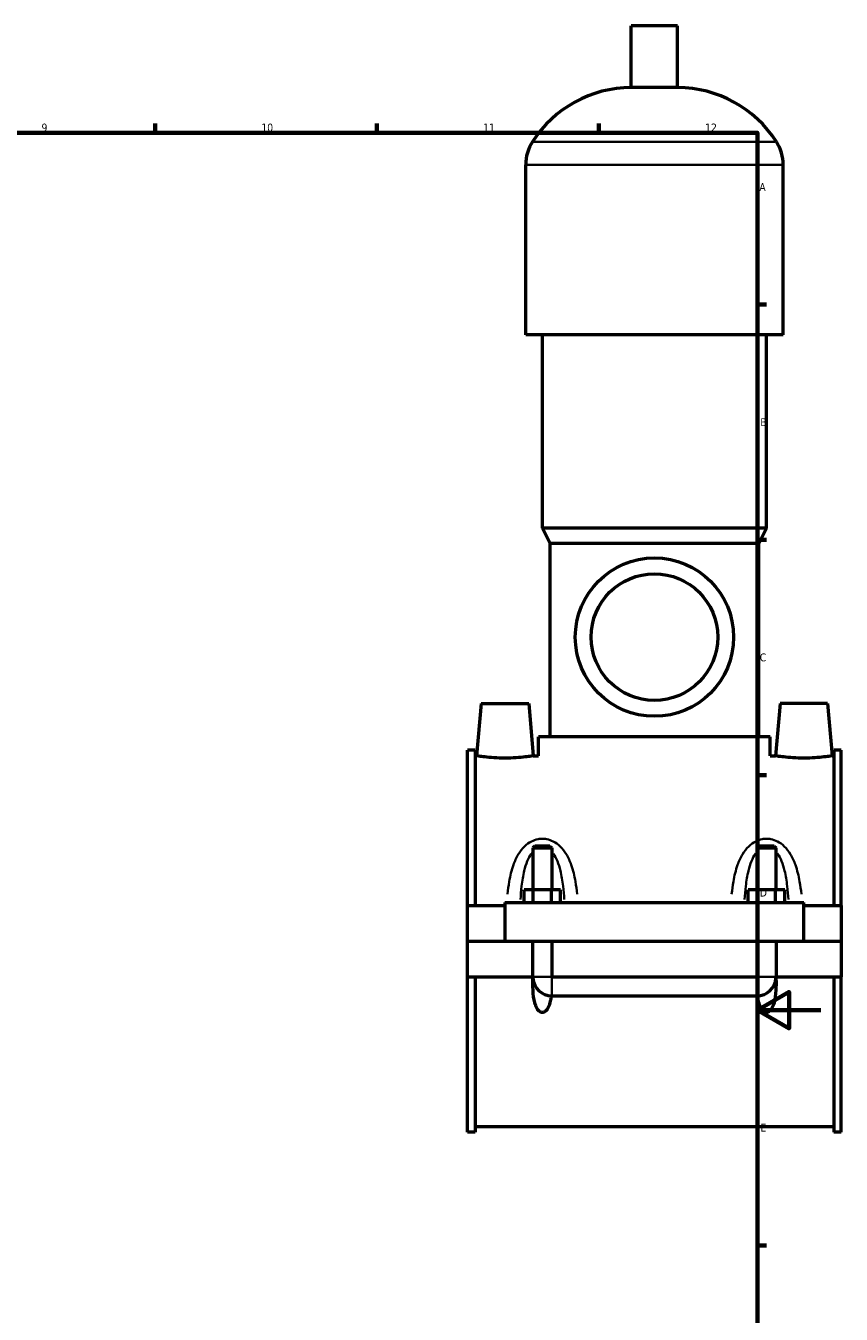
# Model space of a CAD drawing. Header units: millimetres. Extents: x 0 to 960, y -206 to 1211.
# Tile 6 of 8: x 590 to 847, y 201 to 608. Entities that reach past the tile are written whole.
import ezdxf

# ---------------------------------------------------------------- set-up
doc = ezdxf.new("R2010")
doc.units = ezdxf.units.MM
for name, color, linetype, lineweight in [('Border (ISO)', 7, 'Continuous', 70), ('Visible (ISO)', 7, 'Continuous', 50), ('Visible Narrow (ISO)', 7, 'Continuous', 35)]:
    doc.layers.add(name, color=color, linetype=linetype, lineweight=lineweight)
doc.styles.add('Note Text (ISO)', font='tahoma.ttf')

# ---------------------------------------------------------------- blocks, each defined once
blk = doc.blocks.new('Borders Default Border')
at = {"layer": 'Border (ISO)'}
for p, q in [((630.75, 574), (630.75, 576.9)), ((700.83, 574), (700.83, 576.9)), ((770.92, 574), (770.92, 576.9)), ((821, 519.75), (823.9, 519.75)), ((821, 445.5), (823.9, 445.5)), ((821, 371.25), (823.9, 371.25)), ((821, 222.75), (823.9, 222.75))]:
    blk.add_line(p, q, dxfattribs=at)
at = {"layer": 'Border (ISO)', "flags": 128}
for points in [[(20, 20), (20, 574), (821, 574), (821, 20), (20, 20)], [(841, 297), (821, 297), (831, 302.77), (831, 291.23), (821, 297)]]:
    blk.add_lwpolyline(points, dxfattribs=at)
at = {"layer": 'Border (ISO)', "color": 232, "true_color": 0xca0064, "char_height": 2.5, "attachment_point": 7, "style": 'Note Text (ISO)'}
for s, insert in [('9', (594.88, 574.35)), ('10', (664.29, 574.35)), ('11', (734.37, 574.4)), ('12', (804.46, 574.4)), ('A', (821.59, 555.62)), ('B', (821.89, 481.38)), ('C', (821.73, 407.08)), ('D', (821.73, 332.88)), ('E', (821.94, 258.63))]:
    blk.add_mtext(s, dxfattribs=dict(at, insert=insert))

msp = doc.modelspace()

# ---------------------------------------------------------------- linework, layer by layer
at = {"layer": 'Visible (ISO)'}
for p, q in [((795.7837, 607.7844), (781.1437, 607.7844)), ((781.1437, 588.2644), (781.1437, 607.7844)), ((795.7837, 588.2644), (795.7837, 607.7844)), ((795.7837, 588.2644), (781.1437, 588.2644)), ((747.7971, 510.1844), (747.7971, 563.8644)), ((829.1304, 510.1844), (829.1304, 563.8644)), ((829.1304, 510.1844), (747.7971, 510.1844)), ((753.0837, 449.1844), (753.0837, 510.1844)), ((823.8437, 449.1844), (823.8437, 510.1844)), ((823.8437, 449.1844), (753.0837, 449.1844)), ((755.5237, 444.3044), (753.0837, 449.1844)), ((821.4037, 444.3044), (823.8437, 449.1844)), ((821.4037, 444.3044), (755.5237, 444.3044)), ((755.5237, 383.3044), (755.5237, 444.3044)), ((821.4037, 383.3044), (821.4037, 444.3044)), ((733.7637, 393.7844), (732.3202, 377.2844)), ((733.7637, 393.7844), (748.7637, 393.7844)), ((748.7637, 393.7844), (750.2073, 377.2844)), ((828.1637, 393.7844), (826.7202, 377.2844)), ((843.1637, 393.7844), (828.1637, 393.7844)), ((843.1637, 393.7844), (844.6073, 377.2844)), ((825.0637, 383.3044), (751.8637, 383.3044)), ((751.8637, 377.2844), (751.8637, 383.3044)), ((825.0637, 377.2844), (825.0637, 383.3044)), ((729.4637, 330.0344), (729.4637, 379.0394)), ((731.8237, 379.0394), (729.4637, 379.0394)), ((731.8237, 379.0394), (731.8237, 330.0344)), ((845.1037, 379.0394), (845.1037, 330.0344)), ((847.4637, 379.0394), (845.1037, 379.0394)), ((847.4637, 330.0344), (847.4637, 379.0394)), ((731.8237, 377.2844), (732.3202, 377.2844)), ((750.2073, 377.2844), (751.8637, 377.2844)), ((825.0637, 377.2844), (826.7202, 377.2844)), ((844.6073, 377.2844), (845.1037, 377.2844)), ((750.6637, 348.8344), (750.0637, 348.2344)), ((750.0637, 348.2344), (756.0637, 348.2344)), ((750.0637, 348.2344), (750.0637, 335.0344)), ((755.4637, 348.8344), (750.6637, 348.8344)), ((755.4637, 348.8344), (756.0637, 348.2344)), ((756.0637, 348.2344), (756.0637, 335.0344)), ((821.4637, 348.8344), (820.8637, 348.2344)), ((820.8637, 348.2344), (826.8637, 348.2344)), ((820.8637, 335.0344), (820.8637, 348.2344)), ((826.2637, 348.8344), (821.4637, 348.8344)), ((826.2637, 348.8344), (826.8637, 348.2344)), ((826.8637, 335.0344), (826.8637, 348.2344)), ((747.2902, 331.0344), (747.2902, 335.0344)), ((750.177, 335.0344), (747.2902, 335.0344)), ((750.177, 331.0344), (750.177, 335.0344)), ((755.9505, 335.0344), (750.177, 335.0344)), ((755.9505, 331.0344), (755.9505, 335.0344)), ((758.8372, 335.0344), (755.9505, 335.0344)), ((758.8372, 331.0344), (758.8372, 335.0344)), ((818.0902, 331.0344), (818.0902, 335.0344)), ((820.977, 335.0344), (818.0902, 335.0344)), ((820.977, 331.0344), (820.977, 335.0344)), ((826.7505, 335.0344), (820.977, 335.0344)), ((826.7505, 331.0344), (826.7505, 335.0344)), ((829.6372, 335.0344), (826.7505, 335.0344)), ((829.6372, 331.0344), (829.6372, 335.0344)), ((729.4637, 330.0344), (741.2637, 330.0344)), ((729.4637, 318.8344), (729.4637, 330.0344)), ((741.2637, 331.0344), (741.2637, 318.8344)), ((741.2637, 331.0344), (835.6637, 331.0344)), ((835.6637, 318.8344), (835.6637, 331.0344)), ((835.6637, 330.0344), (847.4637, 330.0344)), ((847.4637, 330.0344), (847.4637, 318.8344)), ((729.4637, 318.8344), (741.2637, 318.8344)), ((729.4637, 307.5344), (729.4637, 318.7344)), ((750.0637, 318.7344), (729.4637, 318.7344)), ((741.2637, 318.8344), (835.6637, 318.8344)), ((750.0637, 318.8344), (750.0637, 318.7344)), ((750.0637, 307.5344), (750.0637, 318.7344)), ((756.0637, 318.8344), (756.0637, 318.7344)), ((756.0637, 318.7344), (756.0637, 307.5344)), ((820.8637, 318.7344), (756.0637, 318.7344)), ((820.8637, 318.7344), (820.8637, 318.8344)), ((820.8637, 307.5344), (820.8637, 318.7344)), ((826.8637, 318.7344), (826.8637, 318.8344)), ((826.8637, 318.7344), (826.8637, 307.5344)), ((847.4637, 318.7344), (826.8637, 318.7344)), ((835.6637, 318.8344), (847.4637, 318.8344)), ((847.4637, 318.7344), (847.4637, 307.5344)), ((729.4637, 258.5294), (729.4637, 307.5344)), ((729.4637, 307.5344), (750.0637, 307.5344)), ((731.8237, 307.5344), (731.8237, 258.5294)), ((750.0637, 307.5344), (750.0916, 307.5344)), ((756.0359, 307.5344), (756.0637, 307.5344)), ((756.0637, 307.5344), (820.8637, 307.5344)), ((756.0637, 307.5072), (820.8637, 307.5072)), ((820.8637, 307.5344), (820.8916, 307.5344)), ((826.8359, 307.5344), (826.8637, 307.5344)), ((826.8637, 307.5344), (847.4637, 307.5344)), ((845.1037, 307.5344), (845.1037, 258.5294)), ((847.4637, 258.5294), (847.4637, 307.5344)), ((756.0637, 301.5344), (820.8637, 301.5344)), ((731.8237, 258.5294), (729.4637, 258.5294)), ((731.8237, 260.2844), (845.1037, 260.2844)), ((847.4637, 258.5294), (845.1037, 258.5294))]:
    msp.add_line(p, q, dxfattribs=at)
for radius in [25, 20]:
    msp.add_circle((788.4637, 414.7844), radius, dxfattribs=at)
for centre, radius, start, end in [((781.1437, 551.2182), 37.0461, 90, 147.387579), ((795.7837, 551.2182), 37.0461, 32.612421, 90), ((761.379, 563.8644), 13.5819, 147.387579, 180), ((815.5485, 563.8644), 13.5819, 0, 32.612421), ((756.0637, 307.5344), 6, 184.302132, 270), ((820.8637, 307.5344), 6, 270, 355.697868)]:
    msp.add_arc(centre, radius, start, end, dxfattribs=at)
for points, knots in [([(750.2073, 377.2844), (750.2073, 377.2844), (749.984, 377.2484), (749.0761, 377.1182), (748.3915, 377.0256), (746.8087, 376.8508), (745.8037, 376.7571), (743.5961, 376.6243), (742.3934, 376.5872), (740.1341, 376.5872), (738.9314, 376.6243), (736.7238, 376.7571), (735.7188, 376.8508), (734.136, 377.0256), (733.4514, 377.1182), (732.5435, 377.2484), (732.3202, 377.2844), (732.3202, 377.2844)], [1.35449056, 1.35449056, 1.35449056, 1.35449056, 1.69284282, 1.69284282, 2.03119508, 2.03119508, 2.3700881, 2.3700881, 2.70898112, 2.70898112, 3.04787414, 3.04787414, 3.38676715, 3.38676715, 3.72511942, 3.72511942, 4.06347168, 4.06347168, 4.06347168, 4.06347168]), ([(844.6073, 377.2844), (844.6073, 377.2844), (844.384, 377.2484), (843.4761, 377.1182), (842.7915, 377.0256), (841.2087, 376.8508), (840.2037, 376.7571), (837.9961, 376.6243), (836.7934, 376.5872), (835.6637, 376.5872), (834.5341, 376.5872), (833.3314, 376.6243), (831.1238, 376.7571), (830.1188, 376.8508), (828.536, 377.0256), (827.8514, 377.1182), (826.9435, 377.2484), (826.7202, 377.2844), (826.7202, 377.2844)], [4.06347168, 4.06347168, 4.06347168, 4.06347168, 4.40182394, 4.40182394, 4.7401762, 4.7401762, 5.07906922, 5.07906922, 5.41796224, 5.41796224, 5.41796224, 5.75685525, 5.75685525, 6.09574827, 6.09574827, 6.43410053, 6.43410053, 6.77245279, 6.77245279, 6.77245279, 6.77245279]), ([(755.8548, 301.538), (755.8026, 301.1083), (755.7383, 300.6857), (755.5466, 299.6963), (755.3923, 299.0748), (754.9521, 297.8992), (754.6731, 297.3429), (754.1254, 296.7437), (753.9416, 296.5826), (753.6304, 296.4097), (753.5207, 296.3633), (753.295, 296.3006), (753.1791, 296.2844), (752.9484, 296.2844), (752.8325, 296.3006), (752.6068, 296.3633), (752.4971, 296.4097), (752.1859, 296.5826), (752.0021, 296.7437), (751.4544, 297.3429), (751.1754, 297.8992), (750.7352, 299.0748), (750.5809, 299.6963), (750.2181, 301.569), (750.1159, 302.9467), (750.0524, 305.4054), (750.0628, 306.4638), (750.0916, 307.5344)], [1.53594824, 1.53594824, 1.53594824, 1.53594824, 1.66920838, 1.66920838, 1.85408424, 1.85408424, 2.0389601, 2.0389601, 2.10816441, 2.10816441, 2.14276656, 2.14276656, 2.17736871, 2.17736871, 2.21197086, 2.21197086, 2.24657301, 2.24657301, 2.31577731, 2.31577731, 2.50065317, 2.50065317, 2.68552904, 2.68552904, 3.10283113, 3.10283113, 3.40545468, 3.40545468, 3.40545468, 3.40545468]), ([(756.0359, 307.5344), (756.036, 307.5309), (756.0367, 307.5274), (756.0395, 307.5209), (756.0416, 307.5178), (756.0468, 307.5127), (756.0498, 307.5107), (756.0565, 307.5079), (756.0601, 307.5072), (756.0637, 307.5072)], [0.00005827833, 0.00005827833, 0.00005827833, 0.00005827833, 0.00112531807, 0.00112531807, 0.0022397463, 0.0022397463, 0.00333327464, 0.00333327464, 0.00442223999, 0.00442223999, 0.00442223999, 0.00442223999]), ([(820.8637, 307.5072), (820.8673, 307.5072), (820.8708, 307.5079), (820.8775, 307.5106), (820.8805, 307.5125), (820.8857, 307.5176), (820.8878, 307.5206), (820.8907, 307.5272), (820.8915, 307.5308), (820.8916, 307.5344)], [0, 0, 0, 0, 0.00107070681, 0.00107070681, 0.00215432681, 0.00215432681, 0.00326161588, 0.00326161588, 0.00436041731, 0.00436041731, 0.00436041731, 0.00436041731]), ([(826.8359, 307.5344), (826.8647, 306.4638), (826.8751, 305.4054), (826.8116, 302.9467), (826.7094, 301.569), (826.3466, 299.6963), (826.1923, 299.0748), (825.7521, 297.8992), (825.4731, 297.3429), (824.9254, 296.7437), (824.7416, 296.5826), (824.4304, 296.4097), (824.3207, 296.3633), (824.095, 296.3006), (823.9791, 296.2844), (823.7484, 296.2844), (823.6325, 296.3006), (823.4068, 296.3633), (823.2971, 296.4097), (822.9859, 296.5826), (822.8021, 296.7437), (822.2544, 297.3429), (821.9754, 297.8992), (821.5352, 299.0748), (821.3809, 299.6963), (821.1892, 300.6857), (821.1249, 301.1083), (821.0727, 301.538)], [0.94928274, 0.94928274, 0.94928274, 0.94928274, 1.25190628, 1.25190628, 1.66920838, 1.66920838, 1.85408424, 1.85408424, 2.0389601, 2.0389601, 2.10816441, 2.10816441, 2.14276656, 2.14276656, 2.17736871, 2.17736871, 2.21197086, 2.21197086, 2.24657301, 2.24657301, 2.31577731, 2.31577731, 2.50065317, 2.50065317, 2.68552904, 2.68552904, 2.81878918, 2.81878918, 2.81878918, 2.81878918])]:
    msp.add_open_spline(points, degree=3, knots=knots, dxfattribs=at)
at = {"layer": 'Visible Narrow (ISO)'}
for p, q in [((826.5147, 571.1844), (750.4128, 571.1844)), ((828.6297, 563.8644), (748.2978, 563.8644)), ((750.1805, 307.5344), (755.947, 307.5344)), ((756.0637, 301.5682), (756.0637, 307.4134)), ((820.8637, 301.5682), (820.8637, 307.4134)), ((826.747, 307.5344), (820.9805, 307.5344))]:
    msp.add_line(p, q, dxfattribs=at)
for points, knots in [([(764.0711, 333.6784), (763.9317, 335.0019), (763.7571, 336.3092), (763.2117, 339.4145), (762.7905, 341.1885), (761.7764, 344.0383), (761.274, 345.1622), (760.0956, 347.1248), (759.445, 347.9823), (758.0293, 349.3435), (757.2996, 349.8816), (755.8465, 350.6153), (755.1527, 350.8574), (753.9828, 351.078), (753.5233, 351.1215), (753.0637, 351.1215), (752.6042, 351.1215), (752.1447, 351.078), (750.9748, 350.8574), (750.281, 350.6153), (748.8279, 349.8816), (748.0982, 349.3435), (746.6825, 347.9823), (746.0319, 347.1248), (744.8534, 345.1622), (744.351, 344.0383), (743.337, 341.1885), (742.9158, 339.4145), (742.3704, 336.3092), (742.1958, 335.0019), (742.0564, 333.6784)], [-5.25299251, -5.25299251, -5.25299251, -5.25299251, -4.87177488, -4.87177488, -4.330232, -4.330232, -3.9536945, -3.9536945, -3.62061868, -3.62061868, -3.34302569, -3.34302569, -3.12243449, -3.12243449, -2.98456498, -2.98456498, -2.98456498, -2.84669548, -2.84669548, -2.62610428, -2.62610428, -2.34851129, -2.34851129, -2.01543547, -2.01543547, -1.63889797, -1.63889797, -1.09735509, -1.09735509, -0.71613746, -0.71613746, -0.71613746, -0.71613746]), ([(834.8711, 333.6784), (834.7317, 335.0019), (834.5571, 336.3092), (834.0117, 339.4145), (833.5905, 341.1885), (832.5764, 344.0383), (832.074, 345.1622), (830.8956, 347.1248), (830.245, 347.9823), (828.8293, 349.3435), (828.0996, 349.8816), (826.6465, 350.6153), (825.9527, 350.8574), (824.7828, 351.078), (824.3233, 351.1215), (823.8637, 351.1215), (823.4042, 351.1215), (822.9447, 351.078), (821.7748, 350.8574), (821.081, 350.6153), (819.6279, 349.8816), (818.8982, 349.3435), (817.4825, 347.9823), (816.8319, 347.1248), (815.6534, 345.1622), (815.151, 344.0383), (814.137, 341.1885), (813.7158, 339.4145), (813.1704, 336.3092), (812.9958, 335.0019), (812.8564, 333.6784)], [-5.25299251, -5.25299251, -5.25299251, -5.25299251, -4.87177623, -4.87177623, -4.33023183, -4.33023183, -3.95369423, -3.95369423, -3.62061868, -3.62061868, -3.34302569, -3.34302569, -3.12243449, -3.12243449, -2.98456499, -2.98456499, -2.98456499, -2.84669548, -2.84669548, -2.62610428, -2.62610428, -2.34851129, -2.34851129, -2.01543574, -2.01543574, -1.63889814, -1.63889814, -1.09735375, -1.09735375, -0.71613746, -0.71613746, -0.71613746, -0.71613746]), ([(746.1445, 331.9526), (746.2376, 333.3725), (746.3581, 334.7741), (746.7213, 337.8276), (746.9846, 339.4652), (747.6183, 342.0957), (747.9323, 343.1331), (748.6689, 344.9448), (749.0755, 345.7363), (749.5808, 346.4539), (749.6036, 346.4859), (749.6267, 346.5176)], [0.65590472, 0.65590472, 0.65590472, 0.65590472, 1.09735509, 1.09735509, 1.63889797, 1.63889797, 2.01543547, 2.01543547, 2.34851129, 2.34851129, 2.36417461, 2.36417461, 2.36417461, 2.36417461]), ([(756.5008, 346.5176), (756.5239, 346.4859), (756.5467, 346.4539), (757.052, 345.7363), (757.4586, 344.9448), (758.1952, 343.1331), (758.5092, 342.0957), (759.1429, 339.4652), (759.4062, 337.8276), (759.7694, 334.7741), (759.8899, 333.3725), (759.983, 331.9526)], [3.60495535, 3.60495535, 3.60495535, 3.60495535, 3.62061868, 3.62061868, 3.9536945, 3.9536945, 4.330232, 4.330232, 4.87177488, 4.87177488, 5.31322525, 5.31322525, 5.31322525, 5.31322525]), ([(816.9445, 331.9526), (817.0376, 333.3725), (817.1581, 334.7741), (817.5213, 337.8276), (817.7846, 339.4651), (818.4183, 342.0957), (818.7323, 343.1331), (819.4689, 344.9448), (819.8755, 345.7363), (820.3808, 346.4539), (820.4036, 346.4859), (820.4267, 346.5176)], [0.65590472, 0.65590472, 0.65590472, 0.65590472, 1.09735375, 1.09735375, 1.63889814, 1.63889814, 2.01543574, 2.01543574, 2.34851129, 2.34851129, 2.36417462, 2.36417462, 2.36417462, 2.36417462]), ([(827.3008, 346.5176), (827.3239, 346.4859), (827.3467, 346.4539), (827.852, 345.7363), (828.2586, 344.9448), (828.9952, 343.1331), (829.3092, 342.0957), (829.9429, 339.4651), (830.2062, 337.8276), (830.5694, 334.7741), (830.6899, 333.3725), (830.783, 331.9526)], [3.60495536, 3.60495536, 3.60495536, 3.60495536, 3.62061868, 3.62061868, 3.95369423, 3.95369423, 4.33023183, 4.33023183, 4.87177623, 4.87177623, 5.31322525, 5.31322525, 5.31322525, 5.31322525])]:
    msp.add_open_spline(points, degree=3, knots=knots, dxfattribs=at)

# ---------------------------------------------------------------- block references
msp.add_blockref('Borders Default Border', (0, 0))

doc.saveas('drawing.dxf')
